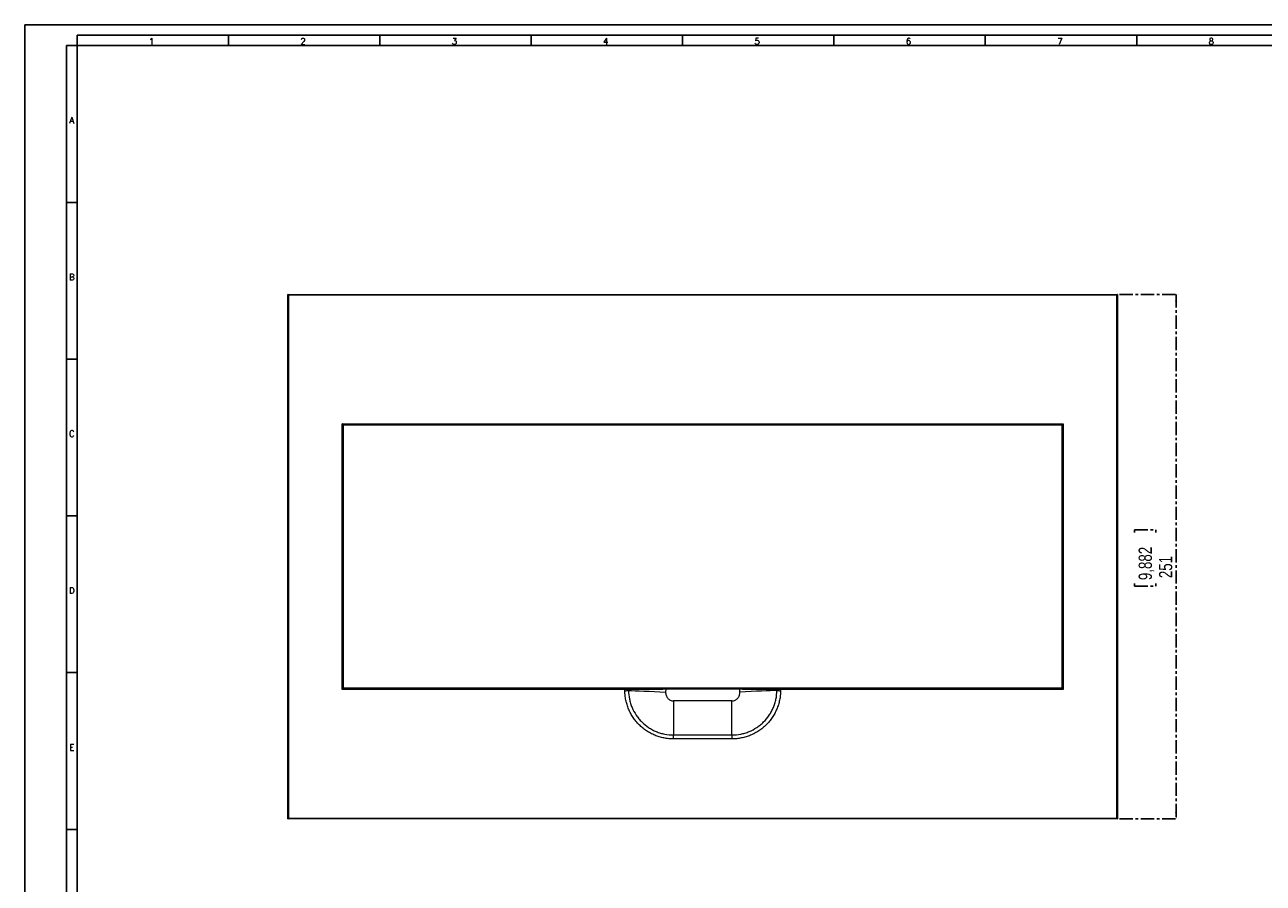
# Model space of a CAD drawing. Header units: millimetres. Extents: x 0 to 1189, y 0 to 841.
# Tile 2 of 6: x 0 to 593, y 430 to 841. Entities that reach past the tile are written whole.
import ezdxf

# ---------------------------------------------------------------- set-up
doc = ezdxf.new("R2010")
doc.units = ezdxf.units.MM
doc.linetypes.add('CENTER', pattern=[10.16, 6.35, -1.27, 1.27, -1.27])
doc.layers.add('CENTRO', color=7, linetype='CENTER')
doc.layers.add('FORMATO', color=7, linetype='Continuous')
doc.styles.add('SLDTEXTSTYLE0', font='ROMANS')
doc.styles.add('SLDTEXTSTYLE3', font='TXT', dxfattribs={"width": 0.75})
doc.dimstyles.new('SLDDIMSTYLE0', dxfattribs={"dimtxt": 6.35, "dimasz": 3.302, "dimexe": 0, "dimexo": 0.0625, "dimgap": 1.5875, "dimtad": 1, "dimdec": 1, "dimrnd": 1e-09, "dimzin": 12, "dimdsep": 46, "dimtxsty": 'SLDTEXTSTYLE3', "dimsah": 1, "dimcen": 0.09, "dimadec": 0, "dimazin": 3, "dimtfac": 1, "dimtdec": 1, "dimtofl": 0, "dimtmove": 0, "dimatfit": 3, "dimfxl": 1, "dimfrac": 2, "dimtolj": 1, "dimtzin": 12, "dimarcsym": 0})

# ---------------------------------------------------------------- blocks, each defined once
blk = doc.blocks.new('_D')
at = {"layer": 'CENTRO'}
for p, q in [((523.86, 712), (551.87, 712)), ((550.87, 712), (550.87, 461)), ((531.03, 597.97), (531.03, 599.25)), ((531.03, 599.25), (541.12, 599.25)), ((541.12, 599.25), (541.12, 597.97)), ((531.03, 573.64), (531.03, 572.35)), ((531.03, 572.35), (541.12, 572.35)), ((541.12, 572.35), (541.12, 573.64)), ((523.86, 461), (551.87, 461))]:
    blk.add_line(p, q, dxfattribs=at)
for points in [[(550.87, 712), (550.36, 708.69), (551.38, 708.69)], [(550.87, 461), (551.38, 464.3), (550.36, 464.3)]]:
    blk.add_solid(points, dxfattribs=at)
at = {"layer": 'CENTRO', "char_height": 6.35, "attachment_point": 1, "rotation": 90, "style": 'SLDTEXTSTYLE3'}
for s, insert in [('9,882', (532.93, 575.25, -51.21)), ('251', (542.68, 576.19, -51.21))]:
    blk.add_mtext(s, dxfattribs=dict(at, insert=insert))

msp = doc.modelspace()

# ---------------------------------------------------------------- linework, layer by layer
at = {"color": 7, "linetype": 'Continuous', "lineweight": 15}
for p, q in [((125.88, 712), (522.86, 712)), ((522.37, 711.59), (126.37, 711.59)), ((151.87, 650.04), (496.87, 650.04)), ((152.37, 649.5), (496.37, 649.5)), ((287.11, 522.95), (151.87, 522.95)), ((496.37, 523.49), (152.37, 523.49)), ((306.68, 523), (306.63, 521.7)), ((342.05, 523), (306.68, 523)), ((496.87, 522.95), (361.63, 522.95)), ((338.37, 517.43), (310.37, 517.43)), ((338.37, 501.16), (338.37, 517.43)), ((310.37, 501.16), (338.37, 501.16)), ((338.37, 499.26), (310.37, 499.26)), ((338.37, 501.16), (338.37, 499.26)), ((522.86, 461), (125.88, 461)), ((126.37, 461.4), (522.37, 461.4))]:
    msp.add_line(p, q, dxfattribs=at)
at = {"color": 8, "linetype": 'Continuous', "lineweight": 15}
for p, q in [((287.11, 523.49), (287.11, 522.95)), ((306.68, 523), (306.68, 523.49)), ((342.05, 523.49), (342.05, 523))]:
    msp.add_line(p, q, dxfattribs=at)
at = {"color": 7, "linetype": 'Continuous', "lineweight": 15, "flags": 128}
for points in [[(288.89, 522.47), (290.31, 522.41), (292.03, 522.34), (294.02, 522.25), (296.25, 522.15), (298.67, 522.05), (301.24, 521.94), (303.91, 521.82), (306.63, 521.7)], [(359.85, 522.47), (358.43, 522.41), (356.71, 522.34), (354.72, 522.25), (352.49, 522.15), (350.07, 522.05), (347.5, 521.94), (344.83, 521.82), (342.11, 521.7)], [(310.37, 517.43), (310.37, 515.06), (310.37, 512.72), (310.37, 510.45), (310.37, 508.28), (310.37, 506.24), (310.37, 504.35), (310.37, 502.65), (310.37, 501.16)]]:
    msp.add_lwpolyline(points, dxfattribs=at)
at = {"color": 7, "linetype": 'Continuous', "lineweight": 15}
for centre, start, end in [((287.24, 533.93), 269.38935, 278.19666), ((361.5, 533.93), 261.80334, 270.61065)]:
    msp.add_arc(centre, 11.58, start, end, dxfattribs=at)
at = {"color": 8, "linetype": 'Continuous', "lineweight": 15}
for centre, start, end in [((288.41, 523.02), 355.08257, 80.60611), ((360.33, 523.02), 99.39389, 184.91743)]:
    msp.add_arc(centre, 0.482, start, end, dxfattribs=at)
at = {"color": 7, "linetype": 'Continuous', "lineweight": 15}
for points, knots in [([(125.87, 461), (125.87, 466.17), (125.87, 471.35), (125.87, 481.72), (125.87, 486.92), (125.87, 502.53), (125.87, 512.98), (125.87, 544.43), (125.87, 565.44), (125.87, 607.56), (125.87, 628.57), (125.87, 660.01), (125.87, 670.46), (125.87, 686.07), (125.87, 691.27), (125.87, 701.65), (125.87, 706.83), (125.87, 712)], [0, 0, 0, 0, 0.0625, 0.0625, 0.125, 0.125, 0.25, 0.25, 0.5, 0.5, 0.75, 0.75, 0.875, 0.875, 0.9375, 0.9375, 1, 1, 1, 1]), ([(125.88, 712), (125.88, 712), (125.87, 712), (125.87, 712), (125.87, 712), (125.87, 712), (125.87, 712)], [0, 0, 0, 0, 0.00004779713, 0.00004779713, 0.00004779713, 0.00009600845, 0.00009600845, 0.00009600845, 0.00009600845]), ([(126.37, 711.59), (126.36, 711.6), (126.33, 711.63), (126.28, 711.67), (126.19, 711.76), (126.1, 711.85), (126.01, 711.92), (125.95, 711.96), (125.9, 711.99), (125.89, 711.99), (125.88, 712)], [0, 0, 0, 0, 0.0580714, 0.1250833, 0.2494132, 0.4990874, 0.633261, 0.7495412, 0.8809983, 1, 1, 1, 1]), ([(522.86, 712), (522.86, 712), (522.85, 711.99), (522.83, 711.99), (522.81, 711.97), (522.78, 711.95), (522.73, 711.92), (522.64, 711.85), (522.54, 711.76), (522.46, 711.67), (522.41, 711.63), (522.38, 711.6), (522.37, 711.59)], [0, 0, 0, 0, 0.058114, 0.119171, 0.183364, 0.250817, 0.366993, 0.501151, 0.750706, 0.874976, 0.94194, 1, 1, 1, 1]), ([(522.87, 712), (522.87, 712), (522.87, 712), (522.87, 712), (522.87, 712), (522.86, 712), (522.86, 712)], [0, 0, 0, 0, 0.0000477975, 0.0000477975, 0.0000477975, 0.00009600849, 0.00009600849, 0.00009600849, 0.00009600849]), ([(522.87, 712), (522.87, 706.83), (522.87, 701.65), (522.87, 691.27), (522.87, 686.07), (522.87, 670.46), (522.87, 660.01), (522.87, 628.57), (522.87, 607.56), (522.87, 565.44), (522.87, 544.43), (522.87, 512.98), (522.87, 502.53), (522.87, 486.92), (522.87, 481.72), (522.87, 471.35), (522.87, 466.17), (522.87, 461)], [0, 0, 0, 0, 0.0625, 0.0625, 0.125, 0.125, 0.25, 0.25, 0.5, 0.5, 0.75, 0.75, 0.875, 0.875, 0.9375, 0.9375, 1, 1, 1, 1]), ([(151.87, 522.95), (151.87, 544.08), (151.87, 565.26), (151.87, 607.73), (151.87, 628.91), (151.87, 650.04)], [0, 0, 0, 0, 0.5, 0.5, 1, 1, 1, 1]), ([(152.37, 649.5), (152.37, 649.5), (152.37, 649.51), (152.36, 649.52), (152.34, 649.54), (152.3, 649.6), (152.2, 649.71), (152.06, 649.85), (151.97, 649.95), (151.91, 650), (151.88, 650.03), (151.87, 650.04)], [0, 0, 0, 0, 0.062018, 0.125342, 0.186526, 0.251059, 0.500368, 0.749409, 0.874674, 0.937417, 1, 1, 1, 1]), ([(152.37, 649.5), (152.37, 648.71), (152.37, 647.12), (152.37, 644.74), (152.37, 642.37), (152.37, 639.99), (152.37, 637.61), (152.37, 635.23), (152.37, 632.86), (152.37, 630.48), (152.37, 628.1), (152.37, 625.72), (152.37, 623.35), (152.37, 620.97), (152.37, 618.59), (152.37, 616.21), (152.37, 613.84), (152.37, 611.46), (152.37, 609.08), (152.37, 606.7), (152.37, 604.33), (152.37, 601.95), (152.37, 599.57), (152.37, 597.19), (152.37, 594.82), (152.37, 592.44), (152.37, 590.06), (152.37, 587.69), (152.37, 585.31), (152.37, 582.93), (152.37, 580.55), (152.37, 578.18), (152.37, 575.8), (152.37, 573.42), (152.37, 571.04), (152.37, 568.67), (152.37, 566.29), (152.37, 563.91), (152.37, 561.53), (152.37, 559.16), (152.37, 556.78), (152.37, 554.4), (152.37, 552.02), (152.37, 549.65), (152.37, 547.27), (152.37, 544.89), (152.37, 542.51), (152.37, 540.14), (152.37, 537.76), (152.37, 535.38), (152.37, 533), (152.37, 530.63), (152.37, 528.25), (152.37, 525.87), (152.37, 524.29), (152.37, 523.49)], [0, 0, 0, 0, 0.018923, 0.037839, 0.056749, 0.075653, 0.094552, 0.113446, 0.132334, 0.151218, 0.170097, 0.188971, 0.207842, 0.226709, 0.245572, 0.264432, 0.283289, 0.302143, 0.320994, 0.339843, 0.35869, 0.377535, 0.396379, 0.415221, 0.434062, 0.452902, 0.471741, 0.490581, 0.509419, 0.528259, 0.547098, 0.565938, 0.584779, 0.603621, 0.622465, 0.64131, 0.660157, 0.679006, 0.697857, 0.716711, 0.735568, 0.754428, 0.773291, 0.792158, 0.811029, 0.829903, 0.848782, 0.867666, 0.886554, 0.905448, 0.924347, 0.943251, 0.962161, 0.981077, 1, 1, 1, 1]), ([(496.87, 650.04), (496.86, 650.03), (496.83, 650), (496.77, 649.95), (496.67, 649.85), (496.54, 649.71), (496.44, 649.6), (496.4, 649.54), (496.38, 649.52), (496.37, 649.51), (496.37, 649.5), (496.37, 649.5)], [0, 0, 0, 0, 0.05745, 0.125325, 0.250591, 0.499631, 0.74894, 0.813424, 0.874657, 0.937957, 1, 1, 1, 1]), ([(496.37, 523.49), (496.37, 524.29), (496.37, 525.87), (496.37, 528.25), (496.37, 530.63), (496.37, 533), (496.37, 535.38), (496.37, 537.76), (496.37, 540.14), (496.37, 542.51), (496.37, 544.89), (496.37, 547.27), (496.37, 549.65), (496.37, 552.02), (496.37, 554.4), (496.37, 556.78), (496.37, 559.16), (496.37, 561.53), (496.37, 563.91), (496.37, 566.29), (496.37, 568.67), (496.37, 571.04), (496.37, 573.42), (496.37, 575.8), (496.37, 578.18), (496.37, 580.55), (496.37, 582.93), (496.37, 585.31), (496.37, 587.69), (496.37, 590.06), (496.37, 592.44), (496.37, 594.82), (496.37, 597.19), (496.37, 599.57), (496.37, 601.95), (496.37, 604.33), (496.37, 606.7), (496.37, 609.08), (496.37, 611.46), (496.37, 613.84), (496.37, 616.21), (496.37, 618.59), (496.37, 620.97), (496.37, 623.35), (496.37, 625.72), (496.37, 628.1), (496.37, 630.48), (496.37, 632.86), (496.37, 635.23), (496.37, 637.61), (496.37, 639.99), (496.37, 642.37), (496.37, 644.74), (496.37, 647.12), (496.37, 648.71), (496.37, 649.5)], [0, 0, 0, 0, 0.018923, 0.037839, 0.056749, 0.075653, 0.094552, 0.113446, 0.132334, 0.151218, 0.170097, 0.188971, 0.207842, 0.226709, 0.245572, 0.264432, 0.283289, 0.302143, 0.320994, 0.339843, 0.35869, 0.377535, 0.396379, 0.415221, 0.434062, 0.452902, 0.471741, 0.490581, 0.509419, 0.528259, 0.547098, 0.565938, 0.584779, 0.603621, 0.622465, 0.64131, 0.660157, 0.679006, 0.697857, 0.716711, 0.735568, 0.754428, 0.773291, 0.792158, 0.811029, 0.829903, 0.848782, 0.867666, 0.886554, 0.905448, 0.924347, 0.943251, 0.962161, 0.981077, 1, 1, 1, 1]), ([(496.87, 650.04), (496.87, 628.91), (496.87, 607.73), (496.87, 565.26), (496.87, 544.08), (496.87, 522.95)], [0, 0, 0, 0, 0.5, 0.5, 1, 1, 1, 1]), ([(151.87, 522.95), (151.88, 522.96), (151.91, 522.99), (151.97, 523.05), (152.06, 523.15), (152.2, 523.28), (152.3, 523.39), (152.34, 523.45), (152.36, 523.47), (152.37, 523.49), (152.37, 523.49), (152.37, 523.49)], [0, 0, 0, 0, 0.05745, 0.125325, 0.250591, 0.499631, 0.74894, 0.813424, 0.874657, 0.937957, 1, 1, 1, 1]), ([(287.11, 523.5), (287.25, 523.5), (287.38, 523.5), (287.65, 523.5), (287.78, 523.5), (288.01, 523.5), (288.12, 523.5), (288.3, 523.5), (288.38, 523.5), (288.44, 523.5)], [0, 0, 0, 0, 0.25, 0.25, 0.5, 0.5, 0.75, 0.75, 1, 1, 1, 1]), ([(288.89, 522.98), (288.87, 522.98), (288.83, 522.97), (288.77, 522.97), (288.7, 522.97), (288.64, 522.97), (288.53, 522.96), (288.38, 522.96), (288.15, 522.96), (287.91, 522.95), (287.64, 522.95), (287.38, 522.95), (287.2, 522.95), (287.11, 522.95)], [0, 0, 0, 0, 0.056943, 0.110608, 0.160749, 0.207161, 0.249677, 0.378968, 0.49959, 0.628717, 0.755899, 0.879987, 1, 1, 1, 1]), ([(310.37, 499.26), (310.22, 499.26), (309.91, 499.27), (309.45, 499.28), (308.99, 499.3), (308.54, 499.33), (307.85, 499.4), (306.94, 499.51), (305.82, 499.7), (304.7, 499.96), (303.24, 500.36), (301.45, 501), (299.39, 501.98), (297.44, 503.15), (295.61, 504.5), (293.93, 506.02), (292.4, 507.7), (291.04, 509.53), (289.87, 511.47), (288.89, 513.52), (288.24, 515.3), (287.83, 516.75), (287.58, 517.85), (287.38, 518.97), (287.25, 519.96), (287.17, 520.84), (287.13, 521.6), (287.12, 522.1), (287.12, 522.36)], [0, 0, 0, 0, 0.012574, 0.02514, 0.037705, 0.050272, 0.062846, 0.094244, 0.125645, 0.157008, 0.188377, 0.250582, 0.312869, 0.375669, 0.438038, 0.500215, 0.562791, 0.625456, 0.687656, 0.749976, 0.81278, 0.843963, 0.875145, 0.906251, 0.937355, 0.958242, 0.979116, 1, 1, 1, 1]), ([(306.68, 523), (304.84, 522.99), (303.04, 522.99), (300.4, 522.99), (299.53, 522.99), (297.86, 522.99), (297.05, 522.99), (295.89, 522.99), (295.51, 522.98), (294.76, 522.98), (294.39, 522.98), (293.32, 522.98), (292.66, 522.98), (291.42, 522.98), (290.84, 522.98), (289.79, 522.98), (289.31, 522.98), (288.89, 522.98)], [0, 0, 0, 0, 0.25, 0.25, 0.375, 0.375, 0.5, 0.5, 0.5625, 0.5625, 0.625, 0.625, 0.75, 0.75, 0.875, 0.875, 1, 1, 1, 1]), ([(288.89, 522.47), (288.9, 521.06), (289.05, 519.68), (289.46, 517.63), (289.64, 516.96), (290.05, 515.62), (290.29, 514.95), (291.1, 513.02), (291.77, 511.8), (292.93, 510.06), (293.35, 509.5), (294.25, 508.41), (294.72, 507.89), (296.21, 506.42), (297.28, 505.54), (299.04, 504.37), (299.65, 504.01), (300.88, 503.35), (302.14, 502.75), (303.46, 502.28), (304.79, 501.88), (305.48, 501.71), (307.56, 501.29), (308.96, 501.16), (310.37, 501.16)], [0, 0, 0, 0, 0.125, 0.125, 0.1875, 0.1875, 0.25, 0.25, 0.375, 0.375, 0.4375, 0.4375, 0.5, 0.5, 0.625, 0.625, 0.6875, 0.6875, 0.75, 0.8125, 0.8125, 0.875, 0.875, 1, 1, 1, 1]), ([(306.63, 521.7), (306.62, 521.44), (306.63, 521.18), (306.7, 520.65), (306.76, 520.4), (307.01, 519.65), (307.27, 519.17), (307.78, 518.57), (307.97, 518.38), (308.38, 518.05), (308.61, 517.91), (309.08, 517.68), (309.33, 517.59), (309.84, 517.47), (310.1, 517.43), (310.37, 517.43)], [0, 0, 0, 0, 0.125, 0.125, 0.25, 0.25, 0.5, 0.5, 0.625, 0.625, 0.75, 0.75, 0.875, 0.875, 1, 1, 1, 1]), ([(338.37, 501.16), (339.78, 501.16), (341.17, 501.29), (343.23, 501.7), (343.9, 501.87), (345.25, 502.27), (345.92, 502.51), (347.86, 503.31), (349.09, 503.97), (350.84, 505.13), (351.4, 505.54), (352.5, 506.43), (353.02, 506.9), (354.5, 508.37), (355.39, 509.45), (356.37, 510.9), (356.56, 511.2), (356.93, 511.8), (357.1, 512.1), (357.6, 513.02), (358.2, 514.28), (358.68, 515.59), (359.09, 516.92), (359.27, 517.6), (359.69, 519.67), (359.84, 521.06), (359.85, 522.47)], [0, 0, 0, 0, 0.125, 0.125, 0.1875, 0.1875, 0.25, 0.25, 0.375, 0.375, 0.4375, 0.4375, 0.5, 0.5, 0.625, 0.625, 0.65625, 0.65625, 0.6875, 0.6875, 0.75, 0.8125, 0.8125, 0.875, 0.875, 1, 1, 1, 1]), ([(361.62, 522.36), (361.62, 522.2), (361.62, 521.9), (361.6, 521.44), (361.57, 520.99), (361.54, 520.53), (361.47, 519.85), (361.36, 518.95), (361.15, 517.83), (360.9, 516.72), (360.48, 515.27), (359.84, 513.49), (358.86, 511.45), (357.68, 509.5), (356.32, 507.68), (354.79, 506.01), (353.11, 504.48), (351.27, 503.13), (349.32, 501.96), (347.26, 500.99), (345.47, 500.35), (344, 499.95), (342.9, 499.7), (341.78, 499.51), (340.77, 499.38), (339.89, 499.31), (339.13, 499.27), (338.62, 499.27), (338.37, 499.26)], [0, 0, 0, 0, 0.012568, 0.02513, 0.03769, 0.050253, 0.062824, 0.094197, 0.125573, 0.156962, 0.188352, 0.250588, 0.312843, 0.375615, 0.438045, 0.500224, 0.562743, 0.625456, 0.687674, 0.749973, 0.812774, 0.843967, 0.875153, 0.906257, 0.937358, 0.958243, 0.979116, 1, 1, 1, 1]), ([(338.37, 517.43), (338.63, 517.43), (338.9, 517.47), (339.41, 517.59), (339.66, 517.68), (340.14, 517.91), (340.36, 518.05), (340.77, 518.38), (340.96, 518.57), (341.3, 518.97), (341.45, 519.19), (341.7, 519.65), (341.81, 519.89), (341.98, 520.4), (342.04, 520.66), (342.11, 521.18), (342.12, 521.44), (342.11, 521.7)], [0, 0, 0, 0, 0.125, 0.125, 0.25, 0.25, 0.375, 0.375, 0.5, 0.5, 0.625, 0.625, 0.75, 0.75, 0.875, 0.875, 1, 1, 1, 1]), ([(359.85, 522.98), (359.01, 522.98), (357.96, 522.98), (356.09, 522.98), (355.42, 522.98), (354, 522.98), (353.26, 522.98), (352.1, 522.99), (351.7, 522.99), (350.89, 522.99), (350.47, 522.99), (349.21, 522.99), (348.35, 522.99), (346.6, 522.99), (345.71, 522.99), (343.9, 522.99), (342.98, 523), (342.05, 523)], [0, 0, 0, 0, 0.25, 0.25, 0.375, 0.375, 0.5, 0.5, 0.5625, 0.5625, 0.625, 0.625, 0.75, 0.75, 0.875, 0.875, 1, 1, 1, 1]), ([(361.63, 522.95), (361.58, 522.95), (361.5, 522.95), (361.36, 522.95), (361.23, 522.95), (361.1, 522.95), (360.97, 522.95), (360.84, 522.95), (360.71, 522.96), (360.55, 522.96), (360.36, 522.96), (360.17, 522.97), (359.99, 522.97), (359.9, 522.98), (359.85, 522.98)], [0, 0, 0, 0, 0.059356, 0.119834, 0.181331, 0.24373, 0.306904, 0.370713, 0.435009, 0.499638, 0.620299, 0.749658, 0.863493, 1, 1, 1, 1]), ([(360.29, 523.5), (360.36, 523.5), (360.44, 523.5), (360.62, 523.5), (360.73, 523.5), (360.96, 523.5), (361.09, 523.5), (361.35, 523.5), (361.49, 523.5), (361.63, 523.5)], [0, 0, 0, 0, 0.25, 0.25, 0.5, 0.5, 0.75, 0.75, 1, 1, 1, 1]), ([(361.63, 522.95), (361.63, 523.01), (361.63, 523.08), (361.63, 523.21), (361.63, 523.28), (361.63, 523.39), (361.63, 523.43), (361.63, 523.48), (361.63, 523.5), (361.63, 523.5)], [0, 0, 0, 0, 0.25, 0.25, 0.5, 0.5, 0.75, 0.75, 1, 1, 1, 1]), ([(496.37, 523.49), (496.37, 523.49), (496.37, 523.49), (496.38, 523.47), (496.4, 523.45), (496.44, 523.39), (496.54, 523.28), (496.67, 523.15), (496.77, 523.05), (496.83, 522.99), (496.86, 522.96), (496.87, 522.95)], [0, 0, 0, 0, 0.062018, 0.125342, 0.186526, 0.251059, 0.500368, 0.749409, 0.874674, 0.937417, 1, 1, 1, 1]), ([(310.37, 499.26), (310.37, 499.43), (310.37, 499.61), (310.37, 499.97), (310.37, 500.15), (310.37, 500.49), (310.37, 500.65), (310.37, 500.93), (310.37, 501.06), (310.37, 501.16)], [0, 0, 0, 0, 0.25, 0.25, 0.5, 0.5, 0.75, 0.75, 1, 1, 1, 1]), ([(125.87, 461), (125.87, 461), (125.87, 461), (125.87, 461), (125.87, 461), (125.88, 461), (125.88, 461)], [0, 0, 0, 0, 0.0000477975, 0.0000477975, 0.0000477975, 0.00009600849, 0.00009600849, 0.00009600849, 0.00009600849]), ([(125.88, 461), (125.88, 461), (125.89, 461), (125.91, 461.01), (125.93, 461.02), (125.96, 461.04), (126.01, 461.08), (126.1, 461.15), (126.19, 461.24), (126.28, 461.32), (126.33, 461.37), (126.36, 461.39), (126.37, 461.4)], [0, 0, 0, 0, 0.0581144, 0.1191708, 0.1833635, 0.2508171, 0.3669933, 0.5011514, 0.7507058, 0.8749764, 0.9419395, 1, 1, 1, 1]), ([(522.37, 461.4), (522.38, 461.39), (522.41, 461.37), (522.46, 461.32), (522.54, 461.24), (522.64, 461.15), (522.73, 461.08), (522.79, 461.03), (522.83, 461), (522.85, 461), (522.86, 461)], [0, 0, 0, 0, 0.058071, 0.125083, 0.249413, 0.499087, 0.633261, 0.749541, 0.880998, 1, 1, 1, 1]), ([(522.87, 461), (522.87, 461), (522.87, 461), (522.87, 461), (522.87, 461), (522.86, 461), (522.86, 461)], [0, 0, 0, 0, 0.00004779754, 0.00004779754, 0.00004779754, 0.00009600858, 0.00009600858, 0.00009600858, 0.00009600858])]:
    msp.add_open_spline(points, degree=3, knots=knots, dxfattribs=at)
for points in [[(126.37, 461.4), (126.37, 544.8), (126.37, 628.19), (126.37, 711.59)], [(522.37, 711.59), (522.37, 628.19), (522.37, 544.8), (522.37, 461.4)], [(152.37, 523.49), (152.37, 565.32), (152.37, 607.32), (152.37, 649.5)], [(496.37, 523.49), (496.37, 565.32), (496.37, 607.32), (496.37, 649.5)], [(287.12, 522.36), (287.11, 522.55), (287.11, 522.75), (287.11, 522.95)], [(288.89, 522.98), (288.89, 522.81), (288.89, 522.64), (288.89, 522.47)], [(342.11, 521.7), (342.09, 522.14), (342.07, 522.57), (342.05, 523)], [(359.85, 522.47), (359.85, 522.64), (359.85, 522.81), (359.85, 522.98)], [(361.63, 522.95), (361.63, 522.75), (361.62, 522.55), (361.62, 522.36)]]:
    msp.add_open_spline(points, degree=3, dxfattribs=at)
at = {"layer": 'FORMATO'}
for p, q in [((1189, 841), (0, 841)), ((0, 841), (0, 0)), ((1184, 836), (25, 836)), ((25, 836), (25, 831)), ((97.43, 836), (97.43, 831)), ((169.86, 836), (169.86, 831)), ((242.29, 836), (242.29, 831)), ((314.72, 836), (314.72, 831)), ((387.15, 836), (387.15, 831)), ((459.58, 836), (459.58, 831)), ((532.01, 836), (532.01, 831)), ((20, 831), (20, 5)), ((25, 831), (20, 831)), ((25, 5), (25, 831)), ((25, 831), (1184, 831)), ((25, 756), (20, 756)), ((25, 681), (20, 681)), ((25, 606), (20, 606)), ((25, 531), (20, 531)), ((25, 456), (20, 456))]:
    msp.add_line(p, q, dxfattribs=at)

# ---------------------------------------------------------------- texts
at = {"layer": 'FORMATO', "char_height": 3, "attachment_point": 2, "style": 'SLDTEXTSTYLE0'}
for s, insert in [('1', (60.7, 834.6)), ('2', (133.13, 834.6)), ('3', (205.56, 834.6)), ('4', (277.99, 834.6)), ('5', (350.42, 834.6)), ('6', (422.85, 834.6)), ('7', (495.28, 834.6)), ('8', (567.71, 834.6)), ('A', (22.48, 796.8)), ('B', (22.5, 721.8)), ('C', (22.5, 646.8)), ('D', (22.5, 571.8)), ('E', (22.51, 496.8))]:
    msp.add_mtext(s, dxfattribs=dict(at, insert=insert))

# ---------------------------------------------------------------- dimensions: what is measured, and where the dimension line sits
at = {"layer": 'CENTRO'}
dim = msp.add_linear_dim(base=(550.87, 461), p1=(522.86, 712), p2=(522.86, 461), angle=90, dimstyle='SLDDIMSTYLE0', dxfattribs=at)
dim.commit()
dim.dimension.update_dxf_attribs({"geometry": '_D', "text_midpoint": (550.87, 585.8), "dimtype": 160})

doc.saveas('drawing.dxf')
